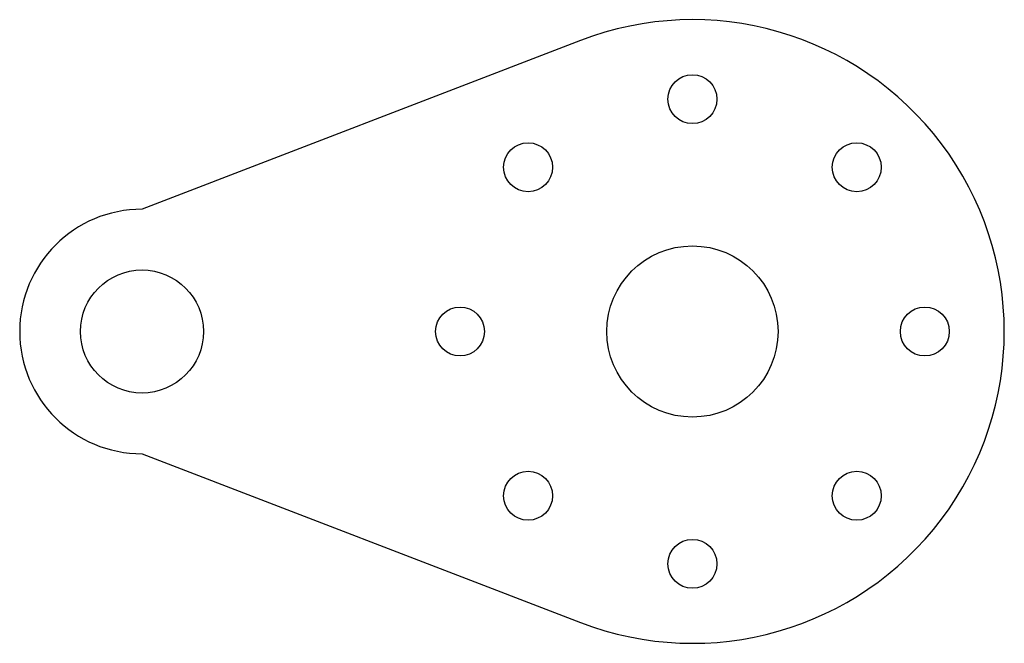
# Model space of a CAD drawing. Header units: millimetres. Extents: x 85.5 to 166, y -42.1 to 8.9.
import ezdxf

# ---------------------------------------------------------------- set-up
doc = ezdxf.new("R2010")
doc.units = ezdxf.units.MM

msp = doc.modelspace()

# ---------------------------------------------------------------- linework, layer by layer
at = {"color": 7, "linetype": 'Continuous', "lineweight": 25}
for p, q in [((131.303, 7.159), (95.465, -6.638)), ((95.465, -26.638), (131.303, -40.436))]:
    msp.add_line(p, q, dxfattribs=at)
for centre, radius in [((140.465, 2.362), 2), ((127.03, -3.203), 2), ((153.9, -3.203), 2), ((140.465, -16.638), 7), ((95.465, -16.638), 5.03), ((121.465, -16.638), 2), ((159.465, -16.638), 2), ((127.03, -30.073), 2), ((153.9, -30.073), 2), ((140.465, -35.638), 2)]:
    msp.add_circle(centre, radius, dxfattribs=at)
for centre, radius, start, end in [((140.465, -16.638), 25.5, 248.94386, 111.05614), ((95.465, -16.638), 10, 90, 270)]:
    msp.add_arc(centre, radius, start, end, dxfattribs=at)

doc.saveas('drawing.dxf')
